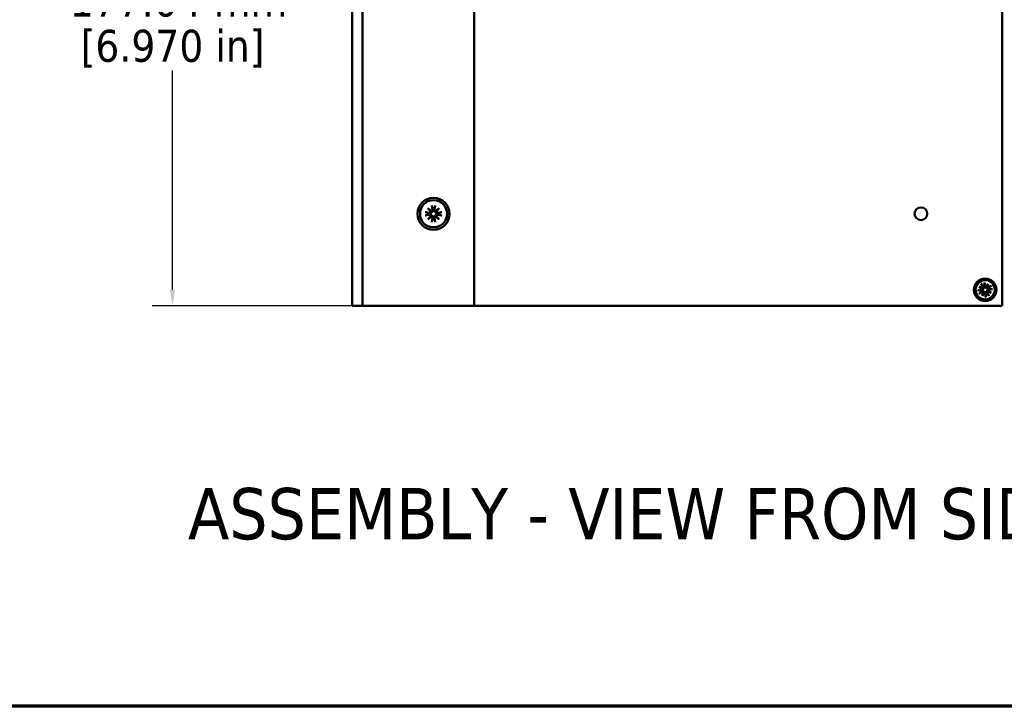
# Model space of a CAD drawing. Header units: millimetres. Extents: x 25 to 1702, y 51 to 1067.
# Tile 6 of 9: x 776 to 1084, y 51 to 265. Entities that reach past the tile are written whole.
import ezdxf

# ---------------------------------------------------------------- set-up
doc = ezdxf.new("R2010")
doc.units = ezdxf.units.MM
doc.header["$LTSCALE"] = 2
for name, color, linetype, lineweight in [('Border (ANSI)', 7, 'Continuous', 70), ('Dimension (ANSI)', 7, 'Continuous', 25), ('Symbol (ANSI)', 7, 'Continuous', 25), ('Visible (ANSI)', 7, 'Continuous', 50)]:
    doc.layers.add(name, color=color, linetype=linetype, lineweight=lineweight)
doc.styles.add('Label Text (ANSI)', font='tahoma.ttf')
doc.styles.add('Note Text (ANSI)', font='tahoma.ttf')
doc.dimstyles.new('Default - mm (ANSI)', dxfattribs={"dimscale": 2, "dimtxt": 5, "dimasz": 2.5, "dimexe": 3.175, "dimexo": 1.6002, "dimgap": 0.8, "dimtad": 0, "dimtih": 1, "dimtoh": 1, "dimrnd": 1e-08, "dimzin": 0, "dimdsep": 46, "dimtxsty": 'Note Text (ANSI)', "dimcen": 0.09, "dimdle": 10, "dimclrd": 256, "dimclre": 256, "dimclrt": 256, "dimadec": 1, "dimazin": 0, "dimtfac": 0.6096, "dimtofl": 0, "dimtmove": 0, "dimatfit": 3, "dimldrblk": 'Filled-1', "dimfxl": 1, "dimtolj": 1, "dimtzin": 0, "dimlwd": -1, "dimlwe": -1, "dimarcsym": 0})

# ---------------------------------------------------------------- blocks, each defined once
blk = doc.blocks.new('*D7')
at = {"layer": 'Defpoints', "color": 0, "transparency": 16777216}
for p in [(884.44, 352.89), (824.06, 175.85), (884.44, 175.85)]:
    blk.add_point(p, dxfattribs=at)
at = {"layer": 'Dimension (ANSI)', "transparency": 16777216}
for p, q in [((881.24, 352.89), (817.71, 352.89)), ((824.06, 347.89), (824.06, 279.32)), ((824.06, 180.85), (824.06, 249.43)), ((881.24, 175.85), (817.71, 175.85))]:
    blk.add_line(p, q, dxfattribs=at)
for points in [[(823.22, 347.89), (824.89, 347.89), (824.06, 352.89)], [(823.22, 180.85), (824.89, 180.85), (824.06, 175.85)]]:
    blk.add_solid(points, dxfattribs=at)
at = {"layer": 'Dimension (ANSI)', "transparency": 16777216, "char_height": 10, "attachment_point": 5, "style": 'Note Text (ANSI)'}
for s, insert in [('\\A1; 177.04 mm', (824.06, 271.18)), ('\\A1;[6.970 in]', (824.06, 256.23))]:
    blk.add_mtext(s, dxfattribs=dict(at, insert=insert))
blk = doc.blocks.new('Filled-1')
at = {"color": 0}
for p, q in [((0, 0), (-1, 0.333)), ((-1, 0.333), (-1, -0.333)), ((-1, 0), (0, 0)), ((-1, -0.333), (0, 0))]:
    blk.add_line(p, q, dxfattribs=at)
at = {"color": 0, "flags": 128}
blk.add_lwpolyline([(-1, -0.333), (0, 0), (-1, 0.333), (-1, -0.333)], dxfattribs=at)
at = {"color": 0}
blk.add_solid([(-1, -0.333), (0, 0), (-1, 0.333), (-1, -0.333)], dxfattribs=at)
blk = doc.blocks.new('Borders Default Border')
at = {"layer": 'Border (ANSI)', "flags": 128}
blk.add_lwpolyline([(12.7, 25.4), (12.7, 533.4), (850.9, 533.4), (850.9, 25.4), (12.7, 25.4)], dxfattribs=at)

msp = doc.modelspace()

# ---------------------------------------------------------------- linework, layer by layer
at = {"layer": 'Visible (ANSI)'}
for p, q in [((880.265, 175.853), (880.265, 352.891)), ((883.44, 175.853), (883.44, 352.891)), ((918.365, 175.853), (918.365, 352.891)), ((1083.465, 352.9), (1083.465, 175.862)), ((903.887, 206.434), (905.007, 205.478)), ((903.887, 206.434), (904.818, 205.503)), ((904.843, 205.314), (903.887, 206.434)), ((905.126, 207.244), (905.322, 205.866)), ((906.204, 207.244), (906.008, 205.866)), ((906.323, 205.478), (907.443, 206.434)), ((907.443, 206.434), (906.487, 205.314)), ((907.443, 206.434), (906.512, 205.503)), ((903.077, 205.195), (904.456, 205)), ((903.077, 204.117), (904.456, 204.313)), ((903.887, 202.878), (904.843, 203.998)), ((905.007, 203.834), (903.887, 202.878)), ((903.887, 202.878), (904.818, 203.809)), ((904.818, 205.503), (905.08, 205.242)), ((904.818, 203.809), (905.08, 204.071)), ((905.126, 202.068), (905.322, 203.447)), ((906.204, 202.068), (906.008, 203.447)), ((906.512, 205.503), (906.25, 205.242)), ((906.512, 203.809), (906.25, 204.071)), ((907.443, 202.878), (906.323, 203.834)), ((906.487, 203.998), (907.443, 202.878)), ((907.443, 202.878), (906.512, 203.809)), ((908.253, 205.195), (906.875, 205)), ((908.253, 204.117), (906.875, 204.313)), ((1076.227, 181.868), (1077.411, 181.403)), ((1076.227, 181.868), (1077.241, 181.355)), ((1077.303, 181.189), (1076.227, 181.868)), ((1076.928, 182.821), (1077.517, 181.777)), ((1077.583, 181.988), (1077.664, 181.86)), ((1077.942, 181.951), (1077.931, 182.102)), ((1077.966, 183.161), (1078.109, 181.971)), ((1078.416, 181.732), (1079.095, 182.808)), ((1078.582, 181.795), (1078.459, 181.553)), ((1079.095, 182.808), (1078.582, 181.795)), ((1079.095, 182.808), (1078.629, 181.624)), ((1080.047, 182.107), (1079.004, 181.518)), ((1075.875, 180.739), (1077.064, 180.882)), ((1076.215, 179.701), (1077.258, 180.291)), ((1077.085, 180.715), (1076.933, 180.704)), ((1077.047, 180.357), (1077.176, 180.437)), ((1077.167, 179.001), (1077.633, 180.185)), ((1077.846, 180.077), (1077.167, 179.001)), ((1077.167, 179.001), (1077.68, 180.014)), ((1077.241, 181.355), (1077.483, 181.232)), ((1077.68, 180.014), (1077.803, 180.256)), ((1078.296, 178.648), (1078.153, 179.838)), ((1078.32, 179.858), (1078.332, 179.706)), ((1078.679, 179.82), (1078.598, 179.949)), ((1079.334, 178.988), (1078.745, 180.032)), ((1079.021, 180.454), (1078.779, 180.576)), ((1080.035, 179.941), (1078.851, 180.406)), ((1078.959, 180.619), (1080.035, 179.941)), ((1080.035, 179.941), (1079.021, 180.454)), ((1079.215, 181.452), (1079.087, 181.371)), ((1079.178, 181.094), (1079.329, 181.105)), ((1080.388, 181.069), (1079.198, 180.926)), ((882.44, 175.853), (880.265, 175.853)), ((882.44, 175.853), (883.44, 175.853)), ((884.44, 175.853), (883.44, 175.853)), ((916.365, 175.853), (884.44, 175.853)), ((916.365, 175.853), (918.365, 175.853)), ((1083.465, 175.862), (918.365, 175.862))]:
    msp.add_line(p, q, dxfattribs=at)
at = {"layer": 'Visible (ANSI)', "flags": 128}
for points in [[(905.162, 207.061), (905.161, 207.066), (905.16, 207.071), (905.158, 207.076), (905.157, 207.081), (905.155, 207.087), (905.154, 207.093), (905.152, 207.099), (905.151, 207.106), (905.149, 207.113), (905.147, 207.121), (905.146, 207.128), (905.144, 207.137), (905.143, 207.145), (905.141, 207.153), (905.14, 207.162), (905.138, 207.17), (905.136, 207.179), (905.135, 207.188), (905.133, 207.197), (905.132, 207.207), (905.13, 207.216), (905.129, 207.226), (905.128, 207.235), (905.126, 207.244)], [(905.162, 207.061), (905.184, 206.995), (905.205, 206.931), (905.225, 206.868), (905.245, 206.808), (905.264, 206.749), (905.283, 206.693), (905.301, 206.638), (905.318, 206.584), (905.335, 206.532), (905.352, 206.481), (905.368, 206.432), (905.384, 206.384), (905.399, 206.338), (905.414, 206.292), (905.428, 206.248), (905.442, 206.205), (905.456, 206.163), (905.469, 206.122), (905.482, 206.083), (905.494, 206.044), (905.507, 206.006), (905.519, 205.969), (905.531, 205.932), (905.542, 205.897)], [(905.788, 205.897), (905.8, 205.932), (905.811, 205.969), (905.823, 206.006), (905.836, 206.044), (905.848, 206.083), (905.861, 206.122), (905.875, 206.163), (905.888, 206.205), (905.902, 206.248), (905.917, 206.292), (905.931, 206.338), (905.947, 206.384), (905.962, 206.432), (905.978, 206.481), (905.995, 206.532), (906.012, 206.584), (906.029, 206.638), (906.047, 206.693), (906.066, 206.749), (906.085, 206.808), (906.105, 206.868), (906.125, 206.931), (906.146, 206.995), (906.168, 207.061)], [(906.204, 207.244), (906.203, 207.235), (906.201, 207.226), (906.2, 207.216), (906.198, 207.207), (906.197, 207.197), (906.195, 207.188), (906.194, 207.179), (906.192, 207.17), (906.191, 207.162), (906.189, 207.153), (906.187, 207.145), (906.186, 207.137), (906.184, 207.128), (906.183, 207.121), (906.181, 207.113), (906.179, 207.106), (906.178, 207.099), (906.177, 207.093), (906.175, 207.087), (906.174, 207.081), (906.172, 207.076), (906.171, 207.071), (906.169, 207.066), (906.168, 207.061)], [(903.077, 205.195), (903.086, 205.194), (903.096, 205.192), (903.105, 205.191), (903.115, 205.189), (903.124, 205.188), (903.134, 205.186), (903.143, 205.185), (903.151, 205.183), (903.16, 205.182), (903.168, 205.18), (903.176, 205.179), (903.185, 205.177), (903.193, 205.175), (903.201, 205.174), (903.208, 205.172), (903.215, 205.171), (903.222, 205.169), (903.228, 205.168), (903.234, 205.166), (903.24, 205.165), (903.245, 205.163), (903.251, 205.162), (903.255, 205.16), (903.26, 205.159)], [(903.26, 204.154), (903.255, 204.152), (903.251, 204.151), (903.245, 204.149), (903.24, 204.148), (903.234, 204.146), (903.228, 204.145), (903.222, 204.143), (903.215, 204.142), (903.208, 204.14), (903.201, 204.139), (903.193, 204.137), (903.185, 204.135), (903.176, 204.134), (903.168, 204.132), (903.16, 204.131), (903.151, 204.129), (903.143, 204.128), (903.134, 204.126), (903.124, 204.125), (903.115, 204.123), (903.105, 204.122), (903.096, 204.12), (903.086, 204.119), (903.077, 204.117)], [(904.424, 204.779), (904.389, 204.791), (904.353, 204.802), (904.316, 204.815), (904.278, 204.827), (904.239, 204.839), (904.199, 204.852), (904.158, 204.866), (904.116, 204.879), (904.073, 204.893), (904.029, 204.908), (903.984, 204.923), (903.937, 204.938), (903.889, 204.953), (903.84, 204.969), (903.789, 204.986), (903.737, 205.003), (903.684, 205.02), (903.629, 205.038), (903.572, 205.057), (903.513, 205.076), (903.453, 205.096), (903.391, 205.116), (903.326, 205.137), (903.26, 205.159)], [(903.26, 204.154), (903.326, 204.175), (903.391, 204.196), (903.453, 204.217), (903.513, 204.236), (903.572, 204.256), (903.629, 204.274), (903.684, 204.292), (903.737, 204.31), (903.789, 204.327), (903.84, 204.343), (903.889, 204.359), (903.937, 204.375), (903.984, 204.39), (904.029, 204.405), (904.073, 204.419), (904.116, 204.433), (904.158, 204.447), (904.199, 204.46), (904.239, 204.473), (904.278, 204.486), (904.316, 204.498), (904.353, 204.51), (904.389, 204.522), (904.424, 204.533)], [(904.438, 204.775), (904.437, 204.775), (904.436, 204.775), (904.436, 204.776), (904.435, 204.776), (904.435, 204.776), (904.434, 204.776), (904.434, 204.776), (904.433, 204.776), (904.433, 204.777), (904.432, 204.777), (904.431, 204.777), (904.431, 204.777), (904.43, 204.777), (904.43, 204.778), (904.429, 204.778), (904.429, 204.778), (904.428, 204.778), (904.428, 204.778), (904.427, 204.778), (904.426, 204.779), (904.426, 204.779), (904.425, 204.779), (904.425, 204.779), (904.424, 204.779)], [(904.424, 204.533), (904.425, 204.533), (904.425, 204.534), (904.426, 204.534), (904.426, 204.534), (904.427, 204.534), (904.428, 204.534), (904.428, 204.534), (904.429, 204.535), (904.429, 204.535), (904.43, 204.535), (904.43, 204.535), (904.431, 204.535), (904.431, 204.536), (904.432, 204.536), (904.433, 204.536), (904.433, 204.536), (904.434, 204.536), (904.434, 204.536), (904.435, 204.537), (904.435, 204.537), (904.436, 204.537), (904.436, 204.537), (904.437, 204.537), (904.438, 204.537)], [(905.08, 205.242), (905.073, 205.204), (905.064, 205.166), (905.052, 205.129), (905.037, 205.093), (905.02, 205.058), (905.002, 205.026), (904.98, 204.994), (904.956, 204.963), (904.93, 204.934), (904.901, 204.908), (904.872, 204.883), (904.841, 204.861), (904.81, 204.842), (904.78, 204.826), (904.747, 204.811), (904.714, 204.799), (904.68, 204.788), (904.644, 204.779), (904.609, 204.773), (904.573, 204.769), (904.538, 204.768), (904.504, 204.768), (904.471, 204.771), (904.438, 204.775)], [(904.438, 204.537), (904.471, 204.542), (904.504, 204.544), (904.538, 204.545), (904.573, 204.543), (904.609, 204.539), (904.644, 204.533), (904.68, 204.525), (904.714, 204.514), (904.747, 204.501), (904.78, 204.487), (904.81, 204.47), (904.841, 204.451), (904.872, 204.429), (904.901, 204.405), (904.93, 204.378), (904.956, 204.349), (904.98, 204.319), (905.002, 204.287), (905.02, 204.254), (905.037, 204.22), (905.052, 204.184), (905.064, 204.146), (905.073, 204.109), (905.08, 204.071)], [(905.546, 205.884), (905.551, 205.851), (905.553, 205.817), (905.554, 205.783), (905.552, 205.748), (905.548, 205.712), (905.542, 205.677), (905.533, 205.642), (905.523, 205.607), (905.51, 205.574), (905.496, 205.542), (905.479, 205.511), (905.46, 205.48), (905.438, 205.45), (905.414, 205.42), (905.387, 205.392), (905.358, 205.365), (905.327, 205.341), (905.296, 205.32), (905.263, 205.301), (905.229, 205.284), (905.192, 205.269), (905.155, 205.257), (905.117, 205.248), (905.08, 205.242)], [(905.08, 204.071), (905.117, 204.064), (905.155, 204.055), (905.192, 204.043), (905.229, 204.028), (905.263, 204.012), (905.296, 203.993), (905.327, 203.971), (905.358, 203.947), (905.387, 203.921), (905.414, 203.893), (905.438, 203.863), (905.46, 203.832), (905.479, 203.802), (905.496, 203.771), (905.51, 203.739), (905.523, 203.705), (905.533, 203.671), (905.542, 203.636), (905.548, 203.6), (905.552, 203.565), (905.554, 203.53), (905.553, 203.495), (905.551, 203.462), (905.546, 203.429)], [(905.542, 203.415), (905.531, 203.38), (905.519, 203.344), (905.507, 203.307), (905.494, 203.269), (905.482, 203.23), (905.469, 203.19), (905.456, 203.149), (905.442, 203.107), (905.428, 203.064), (905.414, 203.02), (905.399, 202.975), (905.384, 202.928), (905.368, 202.88), (905.352, 202.831), (905.335, 202.781), (905.318, 202.729), (905.301, 202.675), (905.283, 202.62), (905.264, 202.563), (905.245, 202.504), (905.225, 202.444), (905.205, 202.382), (905.184, 202.318), (905.162, 202.251)], [(905.542, 205.897), (905.542, 205.896), (905.542, 205.896), (905.543, 205.895), (905.543, 205.895), (905.543, 205.894), (905.543, 205.894), (905.543, 205.893), (905.543, 205.893), (905.544, 205.892), (905.544, 205.891), (905.544, 205.891), (905.544, 205.89), (905.544, 205.89), (905.545, 205.889), (905.545, 205.889), (905.545, 205.888), (905.545, 205.888), (905.545, 205.887), (905.545, 205.886), (905.546, 205.886), (905.546, 205.885), (905.546, 205.885), (905.546, 205.884), (905.546, 205.884)], [(905.546, 203.429), (905.546, 203.428), (905.546, 203.428), (905.546, 203.427), (905.546, 203.427), (905.545, 203.426), (905.545, 203.425), (905.545, 203.425), (905.545, 203.424), (905.545, 203.424), (905.545, 203.423), (905.544, 203.423), (905.544, 203.422), (905.544, 203.422), (905.544, 203.421), (905.544, 203.42), (905.543, 203.42), (905.543, 203.419), (905.543, 203.419), (905.543, 203.418), (905.543, 203.418), (905.543, 203.417), (905.542, 203.417), (905.542, 203.416), (905.542, 203.415)], [(906.25, 205.242), (906.213, 205.248), (906.175, 205.257), (906.138, 205.269), (906.102, 205.284), (906.067, 205.301), (906.034, 205.32), (906.003, 205.341), (905.972, 205.365), (905.943, 205.392), (905.916, 205.42), (905.892, 205.45), (905.87, 205.48), (905.851, 205.511), (905.835, 205.542), (905.82, 205.574), (905.807, 205.607), (905.797, 205.642), (905.788, 205.677), (905.782, 205.712), (905.778, 205.748), (905.777, 205.783), (905.777, 205.817), (905.779, 205.851), (905.784, 205.884)], [(905.784, 203.429), (905.779, 203.462), (905.777, 203.495), (905.777, 203.53), (905.778, 203.565), (905.782, 203.6), (905.788, 203.636), (905.797, 203.671), (905.807, 203.705), (905.82, 203.739), (905.835, 203.771), (905.851, 203.802), (905.87, 203.832), (905.892, 203.863), (905.916, 203.893), (905.943, 203.921), (905.972, 203.947), (906.003, 203.971), (906.034, 203.993), (906.067, 204.012), (906.102, 204.028), (906.138, 204.043), (906.175, 204.055), (906.213, 204.064), (906.25, 204.071)], [(905.784, 205.884), (905.784, 205.884), (905.784, 205.885), (905.784, 205.885), (905.785, 205.886), (905.785, 205.886), (905.785, 205.887), (905.785, 205.888), (905.785, 205.888), (905.785, 205.889), (905.786, 205.889), (905.786, 205.89), (905.786, 205.89), (905.786, 205.891), (905.786, 205.891), (905.786, 205.892), (905.787, 205.893), (905.787, 205.893), (905.787, 205.894), (905.787, 205.894), (905.787, 205.895), (905.788, 205.895), (905.788, 205.896), (905.788, 205.896), (905.788, 205.897)], [(905.788, 203.415), (905.788, 203.416), (905.788, 203.417), (905.788, 203.417), (905.787, 203.418), (905.787, 203.418), (905.787, 203.419), (905.787, 203.419), (905.787, 203.42), (905.786, 203.42), (905.786, 203.421), (905.786, 203.422), (905.786, 203.422), (905.786, 203.423), (905.786, 203.423), (905.785, 203.424), (905.785, 203.424), (905.785, 203.425), (905.785, 203.425), (905.785, 203.426), (905.785, 203.427), (905.784, 203.427), (905.784, 203.428), (905.784, 203.428), (905.784, 203.429)], [(906.168, 202.251), (906.146, 202.318), (906.125, 202.382), (906.105, 202.444), (906.085, 202.504), (906.066, 202.563), (906.047, 202.62), (906.029, 202.675), (906.012, 202.729), (905.995, 202.781), (905.978, 202.831), (905.962, 202.88), (905.947, 202.928), (905.931, 202.975), (905.917, 203.02), (905.902, 203.064), (905.888, 203.107), (905.875, 203.149), (905.861, 203.19), (905.848, 203.23), (905.836, 203.269), (905.823, 203.307), (905.811, 203.344), (905.8, 203.38), (905.788, 203.415)], [(906.893, 204.775), (906.86, 204.771), (906.826, 204.768), (906.792, 204.768), (906.757, 204.769), (906.721, 204.773), (906.686, 204.779), (906.651, 204.788), (906.616, 204.799), (906.583, 204.811), (906.551, 204.826), (906.52, 204.842), (906.489, 204.861), (906.458, 204.883), (906.429, 204.908), (906.401, 204.934), (906.374, 204.963), (906.35, 204.994), (906.329, 205.026), (906.31, 205.058), (906.293, 205.093), (906.278, 205.129), (906.266, 205.166), (906.257, 205.204), (906.25, 205.242)], [(906.25, 204.071), (906.257, 204.109), (906.266, 204.146), (906.278, 204.184), (906.293, 204.22), (906.31, 204.254), (906.329, 204.287), (906.35, 204.319), (906.374, 204.349), (906.401, 204.378), (906.429, 204.405), (906.458, 204.429), (906.489, 204.451), (906.52, 204.47), (906.551, 204.487), (906.583, 204.501), (906.616, 204.514), (906.651, 204.525), (906.686, 204.533), (906.721, 204.539), (906.757, 204.543), (906.792, 204.545), (906.826, 204.544), (906.86, 204.542), (906.893, 204.537)], [(906.906, 204.779), (906.905, 204.779), (906.905, 204.779), (906.904, 204.779), (906.904, 204.779), (906.903, 204.778), (906.903, 204.778), (906.902, 204.778), (906.901, 204.778), (906.901, 204.778), (906.9, 204.778), (906.9, 204.777), (906.899, 204.777), (906.899, 204.777), (906.898, 204.777), (906.898, 204.777), (906.897, 204.776), (906.896, 204.776), (906.896, 204.776), (906.895, 204.776), (906.895, 204.776), (906.894, 204.776), (906.894, 204.775), (906.893, 204.775), (906.893, 204.775)], [(906.893, 204.537), (906.893, 204.537), (906.894, 204.537), (906.894, 204.537), (906.895, 204.537), (906.895, 204.537), (906.896, 204.536), (906.896, 204.536), (906.897, 204.536), (906.898, 204.536), (906.898, 204.536), (906.899, 204.536), (906.899, 204.535), (906.9, 204.535), (906.9, 204.535), (906.901, 204.535), (906.901, 204.535), (906.902, 204.534), (906.903, 204.534), (906.903, 204.534), (906.904, 204.534), (906.904, 204.534), (906.905, 204.534), (906.905, 204.533), (906.906, 204.533)], [(908.07, 205.159), (908.004, 205.137), (907.939, 205.116), (907.877, 205.096), (907.817, 205.076), (907.758, 205.057), (907.701, 205.038), (907.646, 205.02), (907.593, 205.003), (907.541, 204.986), (907.49, 204.969), (907.441, 204.953), (907.393, 204.938), (907.347, 204.923), (907.301, 204.908), (907.257, 204.893), (907.214, 204.879), (907.172, 204.866), (907.131, 204.852), (907.091, 204.839), (907.053, 204.827), (907.015, 204.815), (906.977, 204.802), (906.941, 204.791), (906.906, 204.779)], [(906.906, 204.533), (906.941, 204.522), (906.977, 204.51), (907.015, 204.498), (907.053, 204.486), (907.091, 204.473), (907.131, 204.46), (907.172, 204.447), (907.214, 204.433), (907.257, 204.419), (907.301, 204.405), (907.347, 204.39), (907.393, 204.375), (907.441, 204.359), (907.49, 204.343), (907.541, 204.327), (907.593, 204.31), (907.646, 204.292), (907.701, 204.274), (907.758, 204.256), (907.817, 204.236), (907.877, 204.217), (907.939, 204.196), (908.004, 204.175), (908.07, 204.154)], [(908.07, 205.159), (908.075, 205.16), (908.079, 205.162), (908.085, 205.163), (908.09, 205.165), (908.096, 205.166), (908.102, 205.168), (908.108, 205.169), (908.115, 205.171), (908.122, 205.172), (908.129, 205.174), (908.137, 205.175), (908.145, 205.177), (908.154, 205.179), (908.162, 205.18), (908.17, 205.182), (908.179, 205.183), (908.187, 205.185), (908.196, 205.186), (908.206, 205.188), (908.215, 205.189), (908.225, 205.191), (908.235, 205.192), (908.244, 205.194), (908.253, 205.195)], [(908.253, 204.117), (908.244, 204.119), (908.235, 204.12), (908.225, 204.122), (908.215, 204.123), (908.206, 204.125), (908.196, 204.126), (908.187, 204.128), (908.179, 204.129), (908.17, 204.131), (908.162, 204.132), (908.154, 204.134), (908.145, 204.135), (908.137, 204.137), (908.129, 204.139), (908.122, 204.14), (908.115, 204.142), (908.108, 204.143), (908.102, 204.145), (908.096, 204.146), (908.09, 204.148), (908.085, 204.149), (908.079, 204.151), (908.075, 204.152), (908.07, 204.154)], [(905.126, 202.068), (905.128, 202.077), (905.129, 202.087), (905.13, 202.096), (905.132, 202.106), (905.133, 202.115), (905.135, 202.125), (905.136, 202.134), (905.138, 202.143), (905.14, 202.151), (905.141, 202.159), (905.143, 202.168), (905.144, 202.176), (905.146, 202.184), (905.147, 202.192), (905.149, 202.199), (905.151, 202.206), (905.152, 202.213), (905.154, 202.219), (905.155, 202.225), (905.157, 202.231), (905.158, 202.237), (905.16, 202.242), (905.161, 202.247), (905.162, 202.251)], [(906.168, 202.251), (906.169, 202.247), (906.171, 202.242), (906.172, 202.237), (906.174, 202.231), (906.175, 202.225), (906.177, 202.219), (906.178, 202.213), (906.179, 202.206), (906.181, 202.199), (906.183, 202.192), (906.184, 202.184), (906.186, 202.176), (906.187, 202.168), (906.189, 202.159), (906.191, 202.151), (906.192, 202.143), (906.194, 202.134), (906.195, 202.125), (906.197, 202.115), (906.198, 202.106), (906.2, 202.096), (906.201, 202.087), (906.203, 202.077), (906.204, 202.068)], [(1077.028, 182.663), (1077.026, 182.667), (1077.023, 182.671), (1077.019, 182.675), (1077.016, 182.68), (1077.012, 182.685), (1077.009, 182.69), (1077.005, 182.695), (1077.001, 182.701), (1076.997, 182.707), (1076.993, 182.713), (1076.989, 182.72), (1076.984, 182.727), (1076.98, 182.734), (1076.975, 182.741), (1076.971, 182.748), (1076.966, 182.756), (1076.962, 182.763), (1076.957, 182.771), (1076.952, 182.779), (1076.947, 182.788), (1076.942, 182.796), (1076.938, 182.804), (1076.933, 182.812), (1076.928, 182.821)], [(1077.029, 182.663), (1077.058, 182.627), (1077.087, 182.592), (1077.115, 182.558), (1077.143, 182.525), (1077.17, 182.492), (1077.196, 182.46), (1077.222, 182.429), (1077.247, 182.398), (1077.271, 182.368), (1077.295, 182.339), (1077.319, 182.311), (1077.342, 182.283), (1077.364, 182.255), (1077.386, 182.228), (1077.408, 182.202), (1077.429, 182.177), (1077.45, 182.151), (1077.47, 182.127), (1077.49, 182.102), (1077.509, 182.079), (1077.528, 182.055), (1077.547, 182.033), (1077.565, 182.01), (1077.583, 181.988)], [(1077.664, 181.86), (1077.678, 181.835), (1077.691, 181.811), (1077.702, 181.785), (1077.711, 181.757), (1077.719, 181.729), (1077.726, 181.699), (1077.73, 181.669), (1077.732, 181.639), (1077.732, 181.609), (1077.73, 181.58), (1077.726, 181.551), (1077.72, 181.521), (1077.711, 181.491), (1077.701, 181.461), (1077.687, 181.431), (1077.672, 181.402), (1077.654, 181.375), (1077.635, 181.35), (1077.614, 181.326), (1077.591, 181.304), (1077.566, 181.283), (1077.539, 181.264), (1077.511, 181.247), (1077.483, 181.232)], [(1077.931, 182.102), (1077.932, 182.13), (1077.934, 182.159), (1077.935, 182.189), (1077.937, 182.219), (1077.938, 182.25), (1077.94, 182.281), (1077.942, 182.313), (1077.944, 182.345), (1077.945, 182.378), (1077.947, 182.412), (1077.949, 182.447), (1077.951, 182.482), (1077.953, 182.518), (1077.955, 182.555), (1077.957, 182.593), (1077.959, 182.632), (1077.961, 182.671), (1077.964, 182.712), (1077.966, 182.753), (1077.968, 182.795), (1077.971, 182.838), (1077.973, 182.883), (1077.975, 182.928), (1077.978, 182.975)], [(1078.459, 181.553), (1078.428, 181.547), (1078.395, 181.544), (1078.363, 181.544), (1078.33, 181.546), (1078.298, 181.55), (1078.267, 181.557), (1078.237, 181.566), (1078.206, 181.578), (1078.177, 181.592), (1078.148, 181.608), (1078.122, 181.626), (1078.097, 181.645), (1078.075, 181.665), (1078.055, 181.686), (1078.036, 181.709), (1078.018, 181.733), (1078.002, 181.758), (1077.987, 181.785), (1077.975, 181.812), (1077.964, 181.84), (1077.956, 181.868), (1077.949, 181.895), (1077.945, 181.923), (1077.942, 181.951)], [(1077.966, 183.161), (1077.967, 183.152), (1077.968, 183.142), (1077.969, 183.133), (1077.97, 183.123), (1077.971, 183.113), (1077.972, 183.104), (1077.973, 183.095), (1077.974, 183.086), (1077.974, 183.077), (1077.975, 183.069), (1077.976, 183.06), (1077.976, 183.052), (1077.977, 183.044), (1077.977, 183.036), (1077.978, 183.028), (1077.978, 183.021), (1077.978, 183.014), (1077.978, 183.008), (1077.978, 183.002), (1077.978, 182.996), (1077.978, 182.99), (1077.978, 182.984), (1077.978, 182.979), (1077.978, 182.975)], [(1079.89, 182.007), (1079.854, 181.977), (1079.819, 181.948), (1079.785, 181.92), (1079.751, 181.892), (1079.719, 181.866), (1079.687, 181.839), (1079.655, 181.814), (1079.625, 181.788), (1079.595, 181.764), (1079.566, 181.74), (1079.537, 181.716), (1079.509, 181.693), (1079.482, 181.671), (1079.455, 181.649), (1079.429, 181.627), (1079.403, 181.606), (1079.378, 181.586), (1079.353, 181.565), (1079.329, 181.546), (1079.306, 181.526), (1079.282, 181.507), (1079.259, 181.488), (1079.237, 181.47), (1079.215, 181.452)], [(1079.89, 182.007), (1079.894, 182.01), (1079.898, 182.013), (1079.902, 182.016), (1079.907, 182.019), (1079.912, 182.023), (1079.917, 182.027), (1079.922, 182.03), (1079.928, 182.034), (1079.934, 182.038), (1079.94, 182.042), (1079.947, 182.047), (1079.954, 182.051), (1079.961, 182.056), (1079.968, 182.06), (1079.975, 182.065), (1079.982, 182.069), (1079.99, 182.074), (1079.998, 182.078), (1080.006, 182.083), (1080.014, 182.088), (1080.023, 182.093), (1080.031, 182.098), (1080.039, 182.103), (1080.047, 182.107)], [(1075.875, 180.739), (1075.884, 180.74), (1075.893, 180.741), (1075.903, 180.742), (1075.912, 180.743), (1075.922, 180.744), (1075.932, 180.745), (1075.941, 180.746), (1075.95, 180.747), (1075.958, 180.748), (1075.966, 180.748), (1075.975, 180.749), (1075.983, 180.749), (1075.992, 180.75), (1076, 180.75), (1076.007, 180.751), (1076.014, 180.751), (1076.021, 180.751), (1076.027, 180.751), (1076.034, 180.752), (1076.04, 180.752), (1076.045, 180.752), (1076.051, 180.752), (1076.056, 180.751), (1076.061, 180.751)], [(1076.933, 180.704), (1076.905, 180.705), (1076.876, 180.707), (1076.846, 180.708), (1076.816, 180.71), (1076.786, 180.712), (1076.755, 180.713), (1076.723, 180.715), (1076.69, 180.717), (1076.657, 180.719), (1076.623, 180.72), (1076.588, 180.722), (1076.553, 180.724), (1076.517, 180.726), (1076.48, 180.728), (1076.442, 180.73), (1076.404, 180.732), (1076.364, 180.735), (1076.324, 180.737), (1076.282, 180.739), (1076.24, 180.741), (1076.197, 180.744), (1076.153, 180.746), (1076.107, 180.749), (1076.061, 180.751)], [(1076.372, 179.802), (1076.368, 179.799), (1076.364, 179.796), (1076.36, 179.792), (1076.355, 179.789), (1076.35, 179.786), (1076.345, 179.782), (1076.34, 179.778), (1076.335, 179.775), (1076.329, 179.771), (1076.322, 179.766), (1076.315, 179.762), (1076.308, 179.757), (1076.301, 179.753), (1076.294, 179.748), (1076.287, 179.744), (1076.28, 179.74), (1076.272, 179.735), (1076.264, 179.73), (1076.256, 179.725), (1076.248, 179.72), (1076.239, 179.716), (1076.231, 179.711), (1076.223, 179.706), (1076.215, 179.701)], [(1076.372, 179.802), (1076.408, 179.831), (1076.443, 179.86), (1076.477, 179.889), (1076.511, 179.916), (1076.543, 179.943), (1076.575, 179.969), (1076.607, 179.995), (1076.637, 180.02), (1076.667, 180.045), (1076.696, 180.069), (1076.725, 180.092), (1076.753, 180.115), (1076.78, 180.138), (1076.807, 180.16), (1076.833, 180.181), (1076.859, 180.202), (1076.884, 180.223), (1076.909, 180.243), (1076.933, 180.263), (1076.957, 180.282), (1076.98, 180.302), (1077.003, 180.32), (1077.025, 180.339), (1077.047, 180.357)], [(1077.483, 181.232), (1077.488, 181.201), (1077.491, 181.169), (1077.491, 181.136), (1077.489, 181.103), (1077.485, 181.071), (1077.478, 181.041), (1077.469, 181.01), (1077.457, 180.98), (1077.444, 180.95), (1077.428, 180.922), (1077.41, 180.895), (1077.39, 180.87), (1077.37, 180.848), (1077.349, 180.828), (1077.327, 180.809), (1077.302, 180.791), (1077.277, 180.775), (1077.25, 180.76), (1077.223, 180.748), (1077.195, 180.738), (1077.167, 180.729), (1077.14, 180.723), (1077.113, 180.718), (1077.085, 180.715)], [(1077.176, 180.437), (1077.2, 180.451), (1077.225, 180.464), (1077.251, 180.475), (1077.278, 180.485), (1077.307, 180.493), (1077.336, 180.499), (1077.366, 180.503), (1077.396, 180.505), (1077.426, 180.505), (1077.456, 180.503), (1077.485, 180.499), (1077.514, 180.493), (1077.544, 180.485), (1077.574, 180.474), (1077.604, 180.46), (1077.633, 180.445), (1077.66, 180.427), (1077.686, 180.408), (1077.709, 180.387), (1077.732, 180.364), (1077.753, 180.339), (1077.772, 180.312), (1077.788, 180.284), (1077.803, 180.256)], [(1077.803, 180.256), (1077.834, 180.261), (1077.867, 180.264), (1077.899, 180.265), (1077.932, 180.262), (1077.964, 180.258), (1077.995, 180.251), (1078.025, 180.242), (1078.056, 180.231), (1078.085, 180.217), (1078.114, 180.201), (1078.14, 180.183), (1078.165, 180.164), (1078.187, 180.143), (1078.207, 180.122), (1078.227, 180.1), (1078.244, 180.076), (1078.261, 180.05), (1078.275, 180.024), (1078.287, 179.996), (1078.298, 179.968), (1078.306, 179.941), (1078.313, 179.913), (1078.317, 179.886), (1078.32, 179.858)], [(1078.332, 179.706), (1078.33, 179.678), (1078.328, 179.649), (1078.327, 179.62), (1078.325, 179.59), (1078.324, 179.559), (1078.322, 179.528), (1078.32, 179.496), (1078.319, 179.463), (1078.317, 179.43), (1078.315, 179.396), (1078.313, 179.362), (1078.311, 179.326), (1078.309, 179.29), (1078.307, 179.253), (1078.305, 179.215), (1078.303, 179.177), (1078.301, 179.137), (1078.299, 179.097), (1078.296, 179.056), (1078.294, 179.013), (1078.292, 178.97), (1078.289, 178.926), (1078.287, 178.88), (1078.284, 178.834)], [(1078.296, 178.648), (1078.295, 178.657), (1078.294, 178.666), (1078.293, 178.676), (1078.292, 178.686), (1078.291, 178.695), (1078.29, 178.705), (1078.289, 178.714), (1078.289, 178.723), (1078.288, 178.731), (1078.287, 178.74), (1078.287, 178.748), (1078.286, 178.756), (1078.285, 178.765), (1078.285, 178.773), (1078.285, 178.78), (1078.284, 178.788), (1078.284, 178.794), (1078.284, 178.801), (1078.284, 178.807), (1078.284, 178.813), (1078.284, 178.819), (1078.284, 178.824), (1078.284, 178.829), (1078.284, 178.834)], [(1079.087, 181.371), (1079.062, 181.357), (1079.037, 181.345), (1079.011, 181.334), (1078.984, 181.324), (1078.955, 181.316), (1078.926, 181.31), (1078.896, 181.306), (1078.866, 181.304), (1078.836, 181.304), (1078.806, 181.306), (1078.777, 181.309), (1078.748, 181.316), (1078.718, 181.324), (1078.688, 181.335), (1078.658, 181.348), (1078.629, 181.364), (1078.602, 181.381), (1078.576, 181.401), (1078.553, 181.422), (1078.53, 181.445), (1078.509, 181.47), (1078.49, 181.496), (1078.474, 181.524), (1078.459, 181.553)], [(1078.598, 179.949), (1078.584, 179.973), (1078.571, 179.998), (1078.56, 180.024), (1078.551, 180.051), (1078.543, 180.08), (1078.537, 180.109), (1078.532, 180.139), (1078.53, 180.169), (1078.53, 180.199), (1078.532, 180.229), (1078.536, 180.258), (1078.542, 180.287), (1078.551, 180.317), (1078.562, 180.348), (1078.575, 180.377), (1078.591, 180.406), (1078.608, 180.433), (1078.628, 180.459), (1078.648, 180.483), (1078.672, 180.505), (1078.697, 180.526), (1078.723, 180.545), (1078.751, 180.562), (1078.779, 180.576)], [(1079.234, 179.145), (1079.204, 179.181), (1079.175, 179.216), (1079.147, 179.251), (1079.119, 179.284), (1079.092, 179.317), (1079.066, 179.349), (1079.04, 179.38), (1079.015, 179.41), (1078.991, 179.44), (1078.967, 179.469), (1078.943, 179.498), (1078.92, 179.526), (1078.898, 179.553), (1078.876, 179.58), (1078.854, 179.606), (1078.833, 179.632), (1078.812, 179.657), (1078.792, 179.682), (1078.772, 179.706), (1078.753, 179.73), (1078.734, 179.753), (1078.715, 179.776), (1078.697, 179.798), (1078.679, 179.82)], [(1078.779, 180.576), (1078.774, 180.608), (1078.771, 180.64), (1078.771, 180.673), (1078.773, 180.705), (1078.777, 180.737), (1078.784, 180.768), (1078.793, 180.799), (1078.805, 180.829), (1078.819, 180.859), (1078.835, 180.887), (1078.852, 180.913), (1078.872, 180.938), (1078.892, 180.96), (1078.913, 180.981), (1078.936, 181), (1078.96, 181.018), (1078.985, 181.034), (1079.012, 181.048), (1079.039, 181.061), (1079.067, 181.071), (1079.095, 181.08), (1079.122, 181.086), (1079.15, 181.091), (1079.178, 181.094)], [(1079.234, 179.145), (1079.236, 179.141), (1079.24, 179.137), (1079.243, 179.133), (1079.246, 179.129), (1079.25, 179.124), (1079.253, 179.119), (1079.257, 179.113), (1079.261, 179.108), (1079.265, 179.102), (1079.269, 179.095), (1079.273, 179.089), (1079.278, 179.082), (1079.282, 179.075), (1079.287, 179.067), (1079.291, 179.06), (1079.296, 179.053), (1079.3, 179.045), (1079.305, 179.037), (1079.31, 179.029), (1079.315, 179.021), (1079.32, 179.013), (1079.325, 179.004), (1079.329, 178.996), (1079.334, 178.988)], [(1079.329, 181.105), (1079.357, 181.103), (1079.386, 181.102), (1079.416, 181.1), (1079.446, 181.099), (1079.476, 181.097), (1079.508, 181.095), (1079.539, 181.094), (1079.572, 181.092), (1079.605, 181.09), (1079.639, 181.088), (1079.674, 181.086), (1079.709, 181.084), (1079.745, 181.082), (1079.782, 181.08), (1079.82, 181.078), (1079.858, 181.076), (1079.898, 181.074), (1079.938, 181.072), (1079.98, 181.07), (1080.022, 181.067), (1080.065, 181.065), (1080.11, 181.062), (1080.155, 181.06), (1080.202, 181.057)], [(1080.388, 181.069), (1080.378, 181.068), (1080.369, 181.067), (1080.359, 181.066), (1080.35, 181.065), (1080.34, 181.064), (1080.331, 181.063), (1080.321, 181.062), (1080.313, 181.062), (1080.304, 181.061), (1080.296, 181.06), (1080.287, 181.06), (1080.279, 181.059), (1080.271, 181.059), (1080.263, 181.058), (1080.255, 181.058), (1080.248, 181.057), (1080.241, 181.057), (1080.235, 181.057), (1080.228, 181.057), (1080.222, 181.057), (1080.217, 181.057), (1080.211, 181.057), (1080.206, 181.057), (1080.202, 181.057)]]:
    msp.add_lwpolyline(points, dxfattribs=at)
at = {"layer": 'Visible (ANSI)'}
for centre, radius in [((905.665, 204.656), 5), ((905.665, 204.656), 4.229), ((1058.065, 204.656), 1.981), ((1078.131, 180.904), 3.5), ((1078.131, 180.904), 3.023)]:
    msp.add_circle(centre, radius, dxfattribs=at)
for centre, radius, start, end in [((905.665, 204.656), 1.233, 174.46846, 185.53154), ((904.503, 205.337), 0.34, 261.92463, 356.24924), ((904.503, 203.976), 0.34, 3.75076, 98.07537), ((904.985, 205.818), 0.34, 273.75076, 8.07537), ((904.985, 203.495), 0.34, 351.92463, 86.24924), ((905.665, 204.656), 1.233, 84.46846, 95.53154), ((905.665, 204.656), 1.233, 264.46846, 275.53154), ((906.345, 205.818), 0.34, 171.92463, 266.24924), ((906.345, 203.495), 0.34, 93.75076, 188.07537), ((906.827, 205.337), 0.34, 183.75076, 278.07537), ((906.827, 203.976), 0.34, 81.92463, 176.24924), ((905.665, 204.656), 1.233, 354.46846, 5.53154), ((1077.279, 181.642), 0.274, 298.87572, 29.45223), ((1078.131, 180.904), 1.214, 99.49991, 116.80406), ((1078.381, 182.003), 0.274, 186.85174, 277.42825), ((1078.131, 180.904), 1.214, 189.49991, 206.80406), ((1077.032, 181.154), 0.274, 276.85174, 7.42825), ((1077.393, 180.052), 0.274, 28.87572, 119.45223), ((1077.881, 179.805), 0.274, 6.85174, 97.42825), ((1078.131, 180.904), 1.214, 279.49991, 296.80406), ((1078.869, 181.756), 0.274, 208.87572, 299.45223), ((1078.983, 180.166), 0.274, 118.87572, 209.45223), ((1079.23, 180.655), 0.274, 96.85174, 187.42825), ((1078.131, 180.904), 1.214, 9.49991, 26.80406)]:
    msp.add_arc(centre, radius, start, end, dxfattribs=at)
for centre, major_axis, start_param, end_param in [((904.954, 205.782), (0.202, 0.236), 3.3967441, 4.0259698), ((904.539, 205.367), (0.236, 0.202), 5.3988082, 6.0280339), ((904.539, 203.945), (-0.236, 0.202), 3.3967441, 4.0259698), ((904.954, 203.53), (-0.202, 0.236), 5.3988082, 6.0280339), ((906.376, 205.782), (0.202, -0.236), 5.3988082, 6.0280339), ((906.376, 203.53), (-0.202, -0.236), 3.3967441, 4.0259698), ((906.791, 205.367), (0.236, -0.202), 3.3967441, 4.0259698), ((906.791, 203.945), (-0.236, -0.202), 5.3988082, 6.0280339), ((1078.413, 181.983), (0.214, -0.135), 5.2816144, 6.0023434), ((1078.833, 181.77), (0.236, -0.093), 3.4224346, 4.1431636), ((1077.265, 181.607), (0.093, 0.236), 3.4224346, 4.1431636), ((1077.052, 181.186), (0.135, 0.214), 5.2816144, 6.0023434), ((1077.429, 180.038), (-0.236, 0.093), 3.4224346, 4.1431636), ((1077.849, 179.825), (-0.214, 0.135), 5.2816144, 6.0023434), ((1078.997, 180.202), (-0.093, -0.236), 3.4224346, 4.1431636), ((1079.21, 180.622), (-0.135, -0.214), 5.2816144, 6.0023434)]:
    msp.add_ellipse(centre, major_axis=major_axis, ratio=0.9884519, start_param=start_param, end_param=end_param, dxfattribs=at)

# ---------------------------------------------------------------- block references
at = {"xscale": 2, "yscale": 2, "zscale": 2}
msp.add_blockref('Borders Default Border', (0, 0), dxfattribs=at)

# ---------------------------------------------------------------- texts
at = {"layer": 'Symbol (ANSI)', "insert": (828.892, 102.68), "char_height": 16, "attachment_point": 7, "style": 'Label Text (ANSI)'}
msp.add_mtext('ASSEMBLY - VIEW FROM SIDE', dxfattribs=at)

# ---------------------------------------------------------------- dimensions: what is measured, and where the dimension line sits
at = {"layer": 'Dimension (ANSI)'}
dim = msp.add_linear_dim(base=(824.057, 175.853), p1=(884.44, 352.891), p2=(884.44, 175.853), angle=90, text=' <> mm\\X[6.970 in]', dimstyle='Default - mm (ANSI)', override={"dimgap": 0.8, "dimdec": 2, "dimpost": '', "dimtol": 0, "dimlim": 0, "dimtp": 0, "dimtm": 0, "dimtdec": 2, "dimatfit": 1}, dxfattribs=at)
dim.commit()
dim.dimension.update_dxf_attribs({"geometry": '*D7', "text_midpoint": (824.057, 264.372), "dimtype": 160})

doc.saveas('drawing.dxf')
